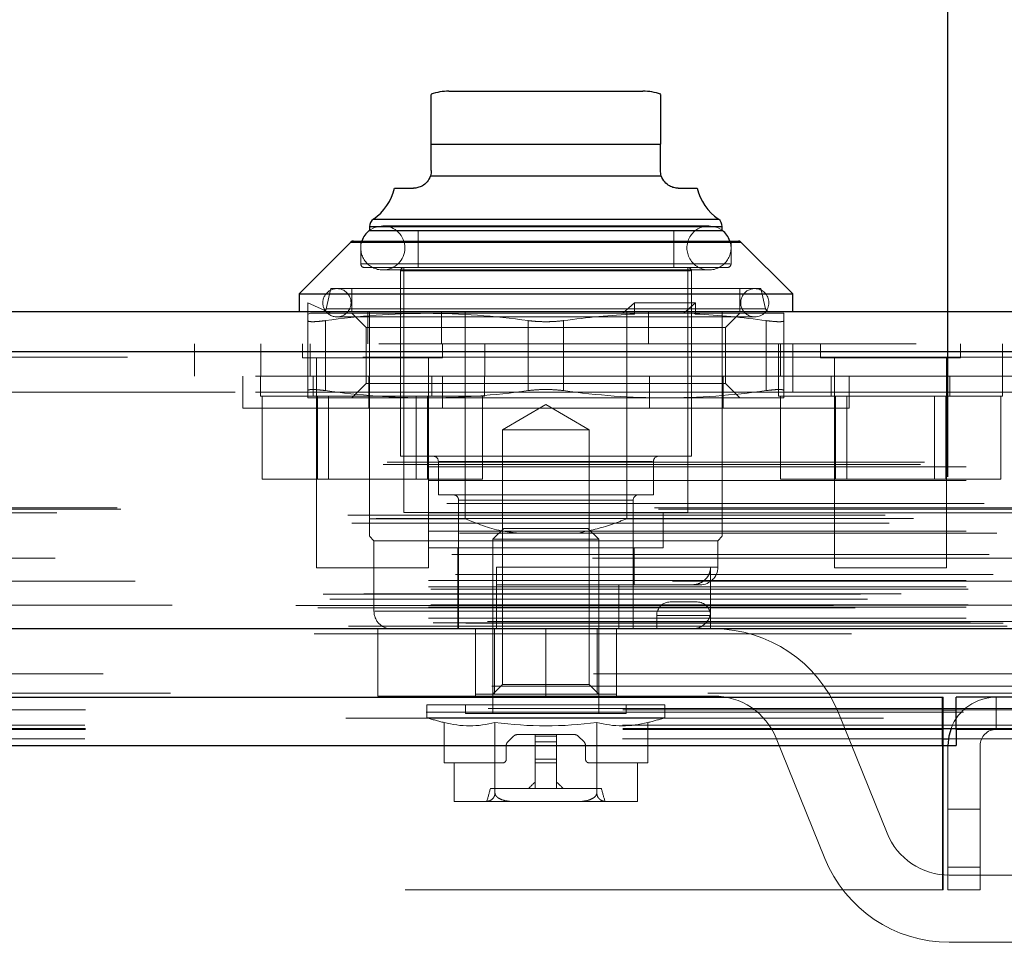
# Model space of a CAD drawing. Header units: inches. Extents: x 0.2 to 10.7, y 0.2 to 7.9.
# Tile 17 of 95: x 4.598 to 4.781, y 2.187 to 2.358. Entities that reach past the tile are written whole.
import ezdxf

# ---------------------------------------------------------------- set-up
doc = ezdxf.new("R2010")
doc.units = ezdxf.units.IN
doc.header["$MEASUREMENT"] = 0
doc.linetypes.add('HIDDEN', pattern=[0.07500000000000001, 0.05, -0.025])
doc.layers.add('DIMENSIONS', color=140, linetype='Continuous')
doc.styles.add('SLDTEXTSTYLE0', font='TXT', dxfattribs={"width": 0.7})
doc.dimstyles.new('SLDDIMSTYLE0', dxfattribs={"dimtxt": 0.0849609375, "dimasz": 0.13, "dimexe": 0, "dimexo": 0.0625, "dimgap": 0.021240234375, "dimtad": 0, "dimtih": 1, "dimtoh": 1, "dimlfac": 12, "dimrnd": 1e-09, "dimzin": 12, "dimdsep": 46, "dimtxsty": 'SLDTEXTSTYLE0', "dimsah": 1, "dimcen": 0.09, "dimadec": 0, "dimazin": 3, "dimtfac": 1, "dimtofl": 0, "dimtmove": 0, "dimatfit": 3, "dimfxl": 0, "dimfrac": 2, "dimtolj": 1, "dimtzin": 12, "dimarcsym": 0})

# ---------------------------------------------------------------- blocks, each defined once
blk = doc.blocks.new('_D_23')
at = {"layer": 'DIMENSIONS'}
for p, q in [((3.30907959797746, 2.273197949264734), (3.30907959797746, 2.694840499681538)), ((4.770579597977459, 2.273197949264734), (4.770579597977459, 2.694840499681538)), ((3.877471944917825, 2.649315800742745), (3.848941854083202, 2.649315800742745)), ((3.848941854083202, 2.649315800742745), (3.848941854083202, 2.514284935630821)), ((4.20062008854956, 2.649315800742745), (4.229150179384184, 2.649315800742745)), ((4.229150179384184, 2.649315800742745), (4.229150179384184, 2.514284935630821)), ((3.30907959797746, 2.569840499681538), (3.534054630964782, 2.569840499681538)), ((4.770579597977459, 2.569840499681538), (4.544037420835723, 2.569840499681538)), ((3.848941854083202, 2.514284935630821), (3.877471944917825, 2.514284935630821)), ((4.229150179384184, 2.514284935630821), (4.20062008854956, 2.514284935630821))]:
    blk.add_line(p, q, dxfattribs=at)
for points in [[(3.30907959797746, 2.569840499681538), (3.43907959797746, 2.549840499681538), (3.43907959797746, 2.589840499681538)], [(4.770579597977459, 2.569840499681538), (4.640579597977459, 2.589840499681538), (4.640579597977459, 2.549840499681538)]]:
    blk.add_solid(points, dxfattribs=at)
at = {"layer": 'DIMENSIONS', "char_height": 0.08333333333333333, "attachment_point": 1, "style": 'SLDTEXTSTYLE0'}
for s, insert in [('17.54', (3.877471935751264, 2.775758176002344)), ('445.5', (3.877471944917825, 2.621707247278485)), ('INSIDE OPENING', (3.553089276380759, 2.467656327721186))]:
    blk.add_mtext(s, dxfattribs=dict(at, insert=insert))

msp = doc.modelspace()

# ---------------------------------------------------------------- linework, layer by layer
at = {"color": 7, "linetype": 'Continuous', "lineweight": 25}
for p, q in [((4.677720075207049, 2.344969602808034), (4.695764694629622, 2.344969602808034)), ((4.695764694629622, 2.344969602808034), (4.713809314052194, 2.344969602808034)), ((4.674439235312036, 2.335127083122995), (4.717090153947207, 2.335127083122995)), ((4.674439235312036, 2.330205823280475), (4.674439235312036, 2.335127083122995)), ((4.717090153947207, 2.330205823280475), (4.717090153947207, 2.335127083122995)), ((4.674286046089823, 2.329215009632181), (4.717243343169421, 2.329215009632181)), ((4.667607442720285, 2.326924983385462), (4.671158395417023, 2.326924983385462)), ((4.720370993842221, 2.326924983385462), (4.723921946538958, 2.326924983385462)), ((4.662956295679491, 2.3197915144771), (4.662956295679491, 2.319080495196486)), ((4.662956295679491, 2.3197915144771), (4.695764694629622, 2.3197915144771)), ((4.66365933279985, 2.321137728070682), (4.695764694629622, 2.321137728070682)), ((4.695764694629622, 2.321137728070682), (4.727870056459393, 2.321137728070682)), ((4.695764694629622, 2.3197915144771), (4.728573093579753, 2.3197915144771)), ((4.728573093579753, 2.319080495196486), (4.728573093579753, 2.3197915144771)), ((4.662956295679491, 2.31905096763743), (4.695764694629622, 2.31905096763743)), ((4.695764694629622, 2.31905096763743), (4.728573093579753, 2.31905096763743)), ((4.659483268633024, 2.316890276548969), (4.649832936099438, 2.307239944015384)), ((4.659483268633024, 2.316890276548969), (4.695764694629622, 2.316890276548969)), ((4.659947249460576, 2.317082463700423), (4.695764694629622, 2.317082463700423)), ((4.695764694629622, 2.317082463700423), (4.731582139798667, 2.317082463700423)), ((4.695764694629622, 2.316890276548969), (4.73204612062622, 2.316890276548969)), ((4.741696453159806, 2.307239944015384), (4.73204612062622, 2.316890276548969)), ((4.649832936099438, 2.307239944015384), (4.649832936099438, 2.30395910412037)), ((4.649832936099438, 2.307239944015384), (4.695764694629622, 2.307239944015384)), ((4.695764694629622, 2.307239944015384), (4.741696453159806, 2.307239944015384)), ((4.741696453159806, 2.30395910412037), (4.741696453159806, 2.307239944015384)), ((3.264659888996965, 2.303959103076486), (4.814958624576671, 2.303959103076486)), ((3.261714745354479, 2.296521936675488), (4.81790376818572, 2.296521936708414)), ((3.252630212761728, 2.245000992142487), (4.826988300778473, 2.245000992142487)), ((3.310072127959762, 2.232197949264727), (4.769587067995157, 2.232197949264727)), ((4.769587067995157, 2.223197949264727), (4.769587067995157, 2.232197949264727)), ((4.772079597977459, 2.226197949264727), (4.772079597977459, 2.232197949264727)), ((4.845086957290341, 2.232197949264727), (4.772079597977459, 2.232197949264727)), ((4.769587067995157, 2.22981613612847), (4.77207959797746, 2.22981613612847)), ((4.769587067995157, 2.226380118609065), (4.772079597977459, 2.226380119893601)), ((4.769662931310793, 2.223197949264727), (4.769662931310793, 2.226395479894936)), ((4.772087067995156, 2.226197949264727), (4.772079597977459, 2.226197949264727)), ((4.772087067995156, 2.226197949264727), (4.772087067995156, 2.223197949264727)), ((4.845090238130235, 2.226197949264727), (4.772087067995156, 2.226197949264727)), ((4.769662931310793, 2.224465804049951), (4.770669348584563, 2.224465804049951)), ((3.310072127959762, 2.223197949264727), (4.769587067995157, 2.223197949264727)), ((4.769587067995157, 2.223197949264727), (4.772087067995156, 2.223197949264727))]:
    msp.add_line(p, q, dxfattribs=at)
at = {"color": 7, "linetype": 'HIDDEN', "lineweight": 18}
for p, q in [((4.717090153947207, 2.335127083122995), (4.674439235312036, 2.335127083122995)), ((4.717090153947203, 2.335127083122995), (4.674439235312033, 2.335127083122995)), ((4.674439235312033, 2.335127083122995), (4.717090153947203, 2.335127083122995)), ((4.717243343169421, 2.329215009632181), (4.674286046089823, 2.329215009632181)), ((4.674286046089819, 2.329215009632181), (4.717243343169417, 2.329215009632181)), ((4.717243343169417, 2.329215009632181), (4.674286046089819, 2.329215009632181)), ((4.728573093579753, 2.3197915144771), (4.662956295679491, 2.3197915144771)), ((4.662993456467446, 2.3197915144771), (4.72853593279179, 2.3197915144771)), ((4.727870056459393, 2.321137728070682), (4.66365933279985, 2.321137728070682)), ((4.663695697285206, 2.321137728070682), (4.72783369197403, 2.321137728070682)), ((4.726112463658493, 2.319900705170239), (4.66541692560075, 2.319900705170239)), ((4.662956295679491, 2.319080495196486), (4.662956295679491, 2.31905096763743)), ((4.671978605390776, 2.31905096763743), (4.671978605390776, 2.312161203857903)), ((4.719550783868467, 2.312161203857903), (4.719550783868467, 2.31905096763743)), ((4.728573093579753, 2.31905096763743), (4.728573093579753, 2.319080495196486)), ((4.73204612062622, 2.316890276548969), (4.659483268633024, 2.316890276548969)), ((4.659519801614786, 2.316890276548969), (4.732009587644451, 2.316890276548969)), ((4.661315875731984, 2.317082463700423), (4.661315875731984, 2.312817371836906)), ((4.73021351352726, 2.312817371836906), (4.73021351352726, 2.317082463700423)), ((4.661462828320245, 2.312817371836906), (4.730066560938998, 2.312817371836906)), ((4.661462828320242, 2.312817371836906), (4.730066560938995, 2.312817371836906)), ((4.661972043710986, 2.312161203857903), (4.695764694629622, 2.312161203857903)), ((4.66541692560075, 2.311698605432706), (4.726112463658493, 2.311698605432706)), ((4.668697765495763, 2.311505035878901), (4.668697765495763, 2.277056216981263)), ((4.668846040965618, 2.311505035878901), (4.722683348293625, 2.311505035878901)), ((4.668846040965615, 2.311505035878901), (4.722683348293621, 2.311505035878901)), ((4.669353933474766, 2.312161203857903), (4.669353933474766, 2.266557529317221)), ((4.695764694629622, 2.312161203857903), (4.729557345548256, 2.312161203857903)), ((4.722175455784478, 2.266557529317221), (4.722175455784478, 2.312161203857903)), ((4.72283162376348, 2.277056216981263), (4.72283162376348, 2.311505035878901)), ((4.655738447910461, 2.308224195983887), (4.654871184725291, 2.304467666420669)), ((4.655738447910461, 2.308224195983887), (4.695764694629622, 2.308224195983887)), ((4.659675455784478, 2.308224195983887), (4.659675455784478, 2.30395910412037)), ((4.695764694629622, 2.308224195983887), (4.735790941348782, 2.308224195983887)), ((4.731853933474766, 2.30395910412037), (4.731853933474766, 2.308224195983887)), ((4.736658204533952, 2.304467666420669), (4.735790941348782, 2.308224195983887)), ((4.651473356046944, 2.305599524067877), (4.655737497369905, 2.303631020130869)), ((4.651473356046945, 2.303501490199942), (4.651473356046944, 2.305599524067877)), ((4.712227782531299, 2.305599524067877), (4.710095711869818, 2.303631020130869)), ((4.712227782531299, 2.303501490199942), (4.712227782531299, 2.305599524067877)), ((4.723592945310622, 2.305599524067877), (4.712227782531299, 2.305599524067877)), ((4.723592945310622, 2.305599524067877), (4.721460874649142, 2.303631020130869)), ((4.723592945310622, 2.303501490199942), (4.723592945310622, 2.305599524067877)), ((4.651473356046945, 2.303501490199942), (4.651962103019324, 2.303631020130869)), ((4.651962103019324, 2.303631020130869), (4.673619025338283, 2.303631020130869)), ((4.654908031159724, 2.304467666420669), (4.736621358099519, 2.304467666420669)), ((4.654908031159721, 2.304467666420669), (4.736621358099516, 2.304467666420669)), ((4.659675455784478, 2.303631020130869), (4.662339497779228, 2.300966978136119)), ((4.662656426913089, 2.297959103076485), (4.662656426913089, 2.303959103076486)), ((4.662956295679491, 2.265409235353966), (4.662956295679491, 2.30395910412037)), ((4.673619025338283, 2.303631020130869), (4.711983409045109, 2.303631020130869)), ((4.676365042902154, 2.297959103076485), (4.676365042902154, 2.303959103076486)), ((4.680729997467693, 2.265409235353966), (4.680729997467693, 2.30395910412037)), ((4.71079939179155, 2.265409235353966), (4.71079939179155, 2.30395910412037)), ((4.712227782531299, 2.303501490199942), (4.711983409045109, 2.303631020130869)), ((4.721460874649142, 2.303631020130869), (4.711983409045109, 2.303631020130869)), ((4.714864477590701, 2.297959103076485), (4.714864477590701, 2.303959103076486)), ((4.723348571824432, 2.303631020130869), (4.721460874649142, 2.303631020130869)), ((4.723592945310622, 2.303501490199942), (4.723348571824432, 2.303631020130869)), ((4.723348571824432, 2.303631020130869), (4.740056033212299, 2.303631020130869)), ((4.728573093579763, 2.297959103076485), (4.728573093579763, 2.303959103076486)), ((4.729189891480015, 2.300966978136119), (4.731853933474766, 2.303631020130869)), ((4.651473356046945, 2.302273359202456), (4.651473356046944, 2.28924064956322)), ((4.654754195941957, 2.302273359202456), (4.654754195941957, 2.28924064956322)), ((4.654754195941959, 2.302273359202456), (4.654754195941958, 2.289240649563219)), ((4.654754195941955, 2.302273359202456), (4.654754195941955, 2.28924064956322)), ((4.654754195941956, 2.302273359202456), (4.654754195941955, 2.289240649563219)), ((4.656886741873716, 2.302974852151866), (4.734642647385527, 2.302974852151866)), ((4.692483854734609, 2.302273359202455), (4.692483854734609, 2.28924064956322)), ((4.692483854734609, 2.302273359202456), (4.692483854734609, 2.28924064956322)), ((4.692483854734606, 2.302273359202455), (4.692483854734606, 2.28924064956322)), ((4.692483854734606, 2.302273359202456), (4.692483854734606, 2.28924064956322)), ((4.699045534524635, 2.302273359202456), (4.699045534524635, 2.28924064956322)), ((4.699045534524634, 2.302273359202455), (4.699045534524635, 2.28924064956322)), ((4.699045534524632, 2.302273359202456), (4.699045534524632, 2.28924064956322)), ((4.699045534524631, 2.302273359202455), (4.699045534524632, 2.28924064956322)), ((4.736775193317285, 2.302273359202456), (4.736775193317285, 2.289240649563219)), ((4.736775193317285, 2.302273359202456), (4.736775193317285, 2.28924064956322)), ((4.736775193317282, 2.302273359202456), (4.736775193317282, 2.289240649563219)), ((4.736775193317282, 2.302273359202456), (4.736775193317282, 2.28924064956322)), ((4.740056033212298, 2.302273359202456), (4.740056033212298, 2.289240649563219)), ((4.662339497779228, 2.300966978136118), (4.729189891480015, 2.300966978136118)), ((4.662339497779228, 2.300966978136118), (4.662339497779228, 2.290547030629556)), ((4.729189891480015, 2.290547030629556), (4.729189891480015, 2.300966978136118)), ((3.264659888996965, 2.297959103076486), (4.814958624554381, 2.297959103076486)), ((4.630406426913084, 2.291959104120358), (4.630406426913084, 2.297959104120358)), ((4.642712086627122, 2.297959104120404), (4.642712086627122, 2.291959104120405)), ((4.650468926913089, 2.297959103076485), (4.650468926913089, 2.295354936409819)), ((4.651906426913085, 2.297959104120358), (4.651906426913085, 2.291959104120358)), ((4.676510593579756, 2.295354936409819), (4.676510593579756, 2.297959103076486)), ((4.684378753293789, 2.291959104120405), (4.684378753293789, 2.297959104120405)), ((4.728573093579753, 2.265409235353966), (4.728573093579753, 2.297959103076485)), ((4.739073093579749, 2.29795910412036), (4.739073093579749, 2.29195910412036)), ((4.739406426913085, 2.29195910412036), (4.739406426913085, 2.29795910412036)), ((4.741712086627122, 2.288959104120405), (4.741712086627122, 2.297959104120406)), ((4.746885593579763, 2.297959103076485), (4.746885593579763, 2.295354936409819)), ((4.772927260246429, 2.295354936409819), (4.772927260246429, 2.297959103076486)), ((4.780739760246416, 2.291959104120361), (4.780739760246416, 2.29795910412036)), ((4.817903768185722, 2.296521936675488), (3.261714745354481, 2.296521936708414)), ((3.261714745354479, 2.295480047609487), (4.817903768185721, 2.295480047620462)), ((4.817903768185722, 2.295480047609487), (3.261714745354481, 2.295480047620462)), ((4.650468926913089, 2.295354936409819), (4.676510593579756, 2.295354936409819)), ((4.653073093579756, 2.295354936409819), (4.653073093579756, 2.256292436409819)), ((4.67390642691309, 2.256292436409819), (4.673906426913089, 2.295354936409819)), ((4.746885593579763, 2.295354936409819), (4.772927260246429, 2.295354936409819)), ((4.749489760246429, 2.295354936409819), (4.74948976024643, 2.256292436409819)), ((4.770323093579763, 2.256292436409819), (4.770323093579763, 2.295354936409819)), ((4.741712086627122, 2.291959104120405), (3.337962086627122, 2.291959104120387)), ((4.639348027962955, 2.29195910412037), (4.639348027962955, 2.28595910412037)), ((4.64265642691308, 2.291959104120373), (4.64265642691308, 2.288209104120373)), ((4.652448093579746, 2.291959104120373), (4.652448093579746, 2.288209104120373)), ((4.662339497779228, 2.290547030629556), (4.659675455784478, 2.287882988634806)), ((4.662339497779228, 2.290547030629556), (4.729189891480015, 2.290547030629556)), ((4.662806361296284, 2.28595910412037), (4.662806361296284, 2.29195910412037)), ((4.674531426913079, 2.288209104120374), (4.674531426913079, 2.291959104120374)), ((4.676514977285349, 2.28595910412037), (4.676514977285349, 2.29195910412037)), ((4.684323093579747, 2.288209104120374), (4.684323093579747, 2.291959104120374)), ((4.715014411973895, 2.28595910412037), (4.715014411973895, 2.29195910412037)), ((4.72872302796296, 2.28595910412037), (4.72872302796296, 2.29195910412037)), ((4.731853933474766, 2.287882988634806), (4.729189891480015, 2.290547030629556)), ((4.739073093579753, 2.291959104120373), (4.739073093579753, 2.288209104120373)), ((4.786656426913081, 2.29195910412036), (4.741712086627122, 2.29195910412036)), ((4.74886476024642, 2.291959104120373), (4.74886476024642, 2.288209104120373)), ((4.752181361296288, 2.28595910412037), (4.752181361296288, 2.29195910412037)), ((4.770948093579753, 2.288209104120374), (4.770948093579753, 2.291959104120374)), ((4.780739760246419, 2.288209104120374), (4.780739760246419, 2.291959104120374)), ((3.337962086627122, 2.288959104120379), (4.741712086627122, 2.288959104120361)), ((3.337962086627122, 2.288959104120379), (4.741712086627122, 2.288959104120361)), ((4.741712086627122, 2.288959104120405), (3.337962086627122, 2.288959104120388)), ((4.741712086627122, 2.288959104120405), (3.337962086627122, 2.288959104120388)), ((4.784878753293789, 2.288959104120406), (4.741712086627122, 2.288959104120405)), ((4.64265642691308, 2.288209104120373), (4.684323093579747, 2.288209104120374)), ((4.642993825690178, 2.288209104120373), (4.642993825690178, 2.272792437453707)), ((4.651473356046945, 2.287882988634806), (4.673619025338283, 2.287882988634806)), ((4.653241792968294, 2.288209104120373), (4.653241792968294, 2.272792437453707)), ((4.655327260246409, 2.288209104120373), (4.65532726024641, 2.272792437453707)), ((4.67165226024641, 2.272792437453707), (4.67165226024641, 2.288209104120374)), ((4.673619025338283, 2.287882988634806), (4.71791036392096, 2.287882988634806)), ((4.673737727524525, 2.288209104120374), (4.673737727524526, 2.272792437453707)), ((4.683985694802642, 2.288209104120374), (4.683985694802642, 2.272792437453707)), ((4.695764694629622, 2.286631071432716), (4.687698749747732, 2.281974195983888)), ((4.703830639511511, 2.281974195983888), (4.695764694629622, 2.286631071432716)), ((4.71791036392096, 2.287882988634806), (4.740056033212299, 2.287882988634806)), ((4.739073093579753, 2.288209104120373), (4.780739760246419, 2.288209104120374)), ((4.739410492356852, 2.288209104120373), (4.739410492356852, 2.272792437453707)), ((4.749658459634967, 2.288209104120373), (4.749658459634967, 2.272792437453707)), ((4.751743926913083, 2.288209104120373), (4.751743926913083, 2.272792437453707)), ((4.768068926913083, 2.272792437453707), (4.768068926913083, 2.288209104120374)), ((4.770154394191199, 2.288209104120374), (4.770154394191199, 2.272792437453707)), ((4.780402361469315, 2.288209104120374), (4.780402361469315, 2.272792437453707)), ((4.695764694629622, 2.28595910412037), (4.639348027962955, 2.28595910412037)), ((4.752181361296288, 2.28595910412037), (4.695764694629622, 2.28595910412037)), ((4.687698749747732, 2.281974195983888), (4.695764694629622, 2.281974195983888)), ((4.687698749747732, 2.281974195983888), (4.687698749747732, 2.234541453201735)), ((4.695764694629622, 2.281974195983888), (4.703830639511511, 2.281974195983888)), ((4.703830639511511, 2.234541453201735), (4.703830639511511, 2.281974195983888)), ((3.266222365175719, 2.275904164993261), (4.813396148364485, 2.275904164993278)), ((4.668697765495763, 2.277056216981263), (4.695764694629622, 2.277056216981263)), ((4.675751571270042, 2.276071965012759), (4.675751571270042, 2.269838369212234)), ((4.675897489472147, 2.276071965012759), (4.715631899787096, 2.276071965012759)), ((4.675897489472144, 2.276071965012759), (4.715631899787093, 2.276071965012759)), ((4.695764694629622, 2.277056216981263), (4.72283162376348, 2.277056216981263)), ((4.715777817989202, 2.269838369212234), (4.715777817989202, 2.276071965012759)), ((3.265491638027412, 2.275471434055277), (4.814126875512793, 2.275471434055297)), ((3.273939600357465, 2.275070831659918), (4.80567891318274, 2.275070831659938)), ((3.273939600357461, 2.275070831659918), (4.805678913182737, 2.275070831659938)), ((3.273939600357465, 2.272538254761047), (4.80567891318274, 2.272538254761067)), ((4.642993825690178, 2.272792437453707), (4.653241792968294, 2.272792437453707)), ((4.653241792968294, 2.272792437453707), (4.673737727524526, 2.272792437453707)), ((4.673737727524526, 2.272792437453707), (4.683985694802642, 2.272792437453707)), ((4.739410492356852, 2.272792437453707), (4.749658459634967, 2.272792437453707)), ((4.749658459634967, 2.272792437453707), (4.770154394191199, 2.272792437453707)), ((4.770154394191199, 2.272792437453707), (4.780402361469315, 2.272792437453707)), ((3.277305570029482, 2.268230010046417), (4.802312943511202, 2.268230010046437)), ((4.675751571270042, 2.269838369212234), (4.695764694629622, 2.269838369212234)), ((4.679524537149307, 2.26885411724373), (4.679524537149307, 2.244903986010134)), ((4.679562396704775, 2.26885411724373), (4.711966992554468, 2.26885411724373)), ((4.679562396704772, 2.26885411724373), (4.711966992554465, 2.26885411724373)), ((4.695764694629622, 2.269838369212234), (4.715777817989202, 2.269838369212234)), ((4.712004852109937, 2.244903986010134), (4.712004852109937, 2.26885411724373)), ((4.816696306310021, 2.267207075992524), (3.262934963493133, 2.267207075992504)), ((4.816003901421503, 2.267450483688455), (3.263619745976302, 2.267450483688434)), ((3.273939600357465, 2.26650341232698), (4.805678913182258, 2.266503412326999)), ((4.804746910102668, 2.266510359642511), (3.274869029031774, 2.26651035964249)), ((4.669353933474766, 2.266557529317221), (4.695764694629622, 2.266557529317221)), ((4.673947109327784, 2.266557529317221), (4.673947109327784, 2.259995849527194)), ((4.695764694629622, 2.266557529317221), (4.722175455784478, 2.266557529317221)), ((4.717582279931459, 2.259995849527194), (4.717582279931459, 2.266557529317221)), ((3.258886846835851, 2.266038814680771), (4.820731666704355, 2.266038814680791)), ((3.259668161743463, 2.264580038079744), (4.81994308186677, 2.264580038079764)), ((3.264189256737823, 2.265454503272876), (4.815429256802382, 2.265454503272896)), ((4.662956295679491, 2.265409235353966), (4.680729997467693, 2.265409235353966)), ((4.71079939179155, 2.265409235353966), (4.728573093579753, 2.265409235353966)), ((3.273939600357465, 2.263058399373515), (4.80567891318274, 2.263058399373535)), ((3.279704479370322, 2.262740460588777), (4.799905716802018, 2.262740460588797)), ((4.687934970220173, 2.263604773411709), (4.685922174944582, 2.261591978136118)), ((4.687934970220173, 2.263604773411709), (4.695764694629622, 2.263604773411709)), ((4.695764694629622, 2.263604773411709), (4.703594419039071, 2.263604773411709)), ((4.705607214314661, 2.261591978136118), (4.703594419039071, 2.263604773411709)), ((4.662956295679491, 2.262128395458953), (4.663776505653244, 2.2613081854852)), ((4.663776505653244, 2.2613081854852), (4.695764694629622, 2.2613081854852)), ((4.663776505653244, 2.2613081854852), (4.663776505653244, 2.248184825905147)), ((4.685922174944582, 2.261591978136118), (4.695764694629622, 2.261591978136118)), ((4.685922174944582, 2.261591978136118), (4.685922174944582, 2.229155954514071)), ((4.695764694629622, 2.261591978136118), (4.705607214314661, 2.261591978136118)), ((4.695764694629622, 2.2613081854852), (4.727752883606, 2.2613081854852)), ((4.705607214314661, 2.229155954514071), (4.705607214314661, 2.261591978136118)), ((4.727752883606, 2.2613081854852), (4.728573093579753, 2.262128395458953)), ((4.727752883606, 2.256386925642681), (4.727752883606, 2.2613081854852)), ((4.673947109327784, 2.259995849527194), (4.695764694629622, 2.259995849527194)), ((4.679360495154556, 2.259995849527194), (4.679360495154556, 2.244903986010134)), ((4.695764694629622, 2.259995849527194), (4.717582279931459, 2.259995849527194)), ((4.712168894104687, 2.253106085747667), (4.712168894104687, 2.259995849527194)), ((4.804439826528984, 2.25805873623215), (3.275178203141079, 2.25805873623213)), ((3.278234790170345, 2.258733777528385), (4.80138372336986, 2.258733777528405)), ((3.278234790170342, 2.258733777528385), (4.801383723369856, 2.258733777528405)), ((4.653073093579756, 2.256292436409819), (4.67390642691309, 2.256292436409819)), ((4.686578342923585, 2.256386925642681), (4.727607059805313, 2.256386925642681)), ((4.686578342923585, 2.248184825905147), (4.686578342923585, 2.256386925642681)), ((4.686578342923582, 2.256386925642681), (4.727607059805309, 2.256386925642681)), ((4.726405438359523, 2.248184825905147), (4.726405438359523, 2.256386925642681)), ((4.74948976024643, 2.256292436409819), (4.770323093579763, 2.256292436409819)), ((4.819308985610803, 2.253764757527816), (3.26030015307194, 2.253764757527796)), ((3.273939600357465, 2.253887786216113), (4.80567891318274, 2.253887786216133)), ((3.278966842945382, 2.2549982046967), (4.800648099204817, 2.25499820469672)), ((3.273939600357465, 2.252714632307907), (4.80567891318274, 2.252714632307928)), ((3.273939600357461, 2.252714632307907), (4.805678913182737, 2.252714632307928)), ((3.274356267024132, 2.252297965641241), (4.805262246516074, 2.252297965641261)), ((4.686578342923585, 2.253106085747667), (4.724472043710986, 2.253106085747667)), ((4.709355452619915, 2.244903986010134), (4.709355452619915, 2.253106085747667)), ((3.254323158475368, 2.251364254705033), (4.825295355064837, 2.251364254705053)), ((3.255590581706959, 2.250415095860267), (4.823974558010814, 2.250415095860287)), ((3.261870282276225, 2.251395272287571), (4.817748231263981, 2.251395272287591)), ((4.723888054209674, 2.249903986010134), (4.718888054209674, 2.249903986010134)), ((3.249254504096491, 2.249226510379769), (4.830364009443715, 2.249226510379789)), ((3.249254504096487, 2.249226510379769), (4.830364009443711, 2.249226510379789)), ((3.253300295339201, 2.248801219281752), (4.826318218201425, 2.248801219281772)), ((4.826228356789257, 2.24931084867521), (3.253390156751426, 2.249310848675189)), ((3.273939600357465, 2.248964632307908), (4.80567891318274, 2.248964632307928)), ((3.273939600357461, 2.248964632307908), (4.805678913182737, 2.248964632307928)), ((3.274356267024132, 2.249381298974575), (4.805262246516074, 2.249381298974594)), ((4.726405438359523, 2.248184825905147), (4.663927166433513, 2.248184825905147)), ((4.72640543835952, 2.248184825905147), (4.66392716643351, 2.248184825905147)), ((3.273939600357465, 2.246891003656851), (4.80567891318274, 2.246891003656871)), ((3.273939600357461, 2.246891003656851), (4.805678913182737, 2.246891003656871)), ((4.784878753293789, 2.246292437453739), (3.294795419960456, 2.24629243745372)), ((4.726388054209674, 2.247403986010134), (4.716388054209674, 2.247403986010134)), ((4.716388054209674, 2.247403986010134), (4.716388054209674, 2.244903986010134)), ((4.716388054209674, 2.247403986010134), (4.726388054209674, 2.247403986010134)), ((4.726388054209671, 2.247403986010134), (4.716388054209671, 2.247403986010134)), ((4.716388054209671, 2.247403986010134), (4.726388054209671, 2.247403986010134)), ((4.726388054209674, 2.247403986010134), (4.726388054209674, 2.244903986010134)), ((3.258072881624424, 2.24492550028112), (4.821545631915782, 2.244925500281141)), ((3.258282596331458, 2.244898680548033), (4.821335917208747, 2.244898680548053)), ((3.259036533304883, 2.245377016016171), (4.820581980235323, 2.245377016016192)), ((3.259036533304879, 2.245377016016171), (4.820581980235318, 2.245377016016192)), ((3.274772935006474, 2.246047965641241), (4.804845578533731, 2.246047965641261)), ((3.27477293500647, 2.246047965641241), (4.804845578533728, 2.246047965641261)), ((3.280852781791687, 2.245977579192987), (4.798765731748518, 2.245977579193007)), ((3.280852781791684, 2.245977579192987), (4.798765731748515, 2.245977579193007)), ((3.281625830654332, 2.245430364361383), (4.797992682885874, 2.245430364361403)), ((3.281625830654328, 2.245430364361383), (4.79799268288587, 2.245430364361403)), ((4.664513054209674, 2.244903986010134), (4.695763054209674, 2.244903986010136)), ((4.664513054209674, 2.244903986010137), (4.664513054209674, 2.232403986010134)), ((4.682638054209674, 2.244903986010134), (4.682638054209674, 2.232403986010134)), ((4.68264133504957, 2.232764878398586), (4.68264133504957, 2.244903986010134)), ((4.686198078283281, 2.232764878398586), (4.686198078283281, 2.244903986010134)), ((4.695763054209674, 2.244903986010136), (4.695763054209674, 2.232403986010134)), ((4.695763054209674, 2.244903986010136), (4.727013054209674, 2.244903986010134)), ((4.695763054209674, 2.244903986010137), (4.695763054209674, 2.232403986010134)), ((4.695763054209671, 2.244903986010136), (4.695763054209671, 2.232403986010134)), ((4.695763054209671, 2.244903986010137), (4.695763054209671, 2.232403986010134)), ((4.705331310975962, 2.232764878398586), (4.705331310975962, 2.244903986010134)), ((4.708888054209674, 2.244903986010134), (4.708888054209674, 2.232403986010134)), ((3.252630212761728, 2.243959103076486), (4.826988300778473, 2.243959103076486)), ((3.285716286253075, 2.234238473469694), (4.793902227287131, 2.234238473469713)), ((4.687698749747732, 2.234541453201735), (4.685922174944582, 2.232764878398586)), ((4.687698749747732, 2.234541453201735), (4.703830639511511, 2.234541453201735)), ((4.705607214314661, 2.232764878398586), (4.703830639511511, 2.234541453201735)), ((4.664513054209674, 2.232403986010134), (4.695763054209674, 2.232403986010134)), ((4.68264133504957, 2.232764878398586), (4.686198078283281, 2.232764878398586)), ((4.686198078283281, 2.232764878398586), (4.705331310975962, 2.232764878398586)), ((4.727013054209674, 2.232403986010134), (4.695763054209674, 2.232403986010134)), ((4.705331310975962, 2.232764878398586), (4.708888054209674, 2.232764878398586)), ((4.769587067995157, 2.232197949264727), (4.769662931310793, 2.232197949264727)), ((4.769662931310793, 2.226395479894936), (4.769662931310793, 2.232197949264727)), ((4.77957959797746, 2.226197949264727), (4.77957959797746, 2.232197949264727)), ((3.285006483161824, 2.23011158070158), (4.79460851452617, 2.2301115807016)), ((3.310072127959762, 2.229816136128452), (4.769587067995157, 2.22981613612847)), ((4.673619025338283, 2.230796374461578), (4.695764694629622, 2.230796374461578)), ((4.673619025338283, 2.230796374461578), (4.673619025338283, 2.228354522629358)), ((4.680836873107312, 2.230796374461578), (4.680836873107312, 2.229155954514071)), ((4.695764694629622, 2.230796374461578), (4.71791036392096, 2.230796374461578)), ((4.710692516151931, 2.229155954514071), (4.710692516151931, 2.230796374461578)), ((4.71791036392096, 2.228354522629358), (4.71791036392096, 2.230796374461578)), ((4.77207959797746, 2.22981613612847), (4.839500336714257, 2.229816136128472)), ((3.273470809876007, 2.229387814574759), (4.806133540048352, 2.229387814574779)), ((4.673619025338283, 2.228354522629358), (4.695764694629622, 2.228354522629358)), ((4.680836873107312, 2.229155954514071), (4.695764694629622, 2.229155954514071)), ((4.695764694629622, 2.229155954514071), (4.710692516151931, 2.229155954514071)), ((4.695764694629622, 2.228354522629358), (4.71791036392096, 2.228354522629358)), ((4.750189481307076, 2.229276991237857), (4.759245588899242, 2.20688415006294)), ((3.309996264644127, 2.227001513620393), (4.769662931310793, 2.227001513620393)), ((3.310072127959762, 2.226197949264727), (4.769587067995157, 2.226197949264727)), ((4.676822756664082, 2.227465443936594), (4.676822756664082, 2.219969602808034)), ((4.686293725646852, 2.227465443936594), (4.686293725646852, 2.214328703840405)), ((4.705235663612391, 2.227465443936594), (4.705235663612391, 2.214328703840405)), ((4.714706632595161, 2.227465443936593), (4.714706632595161, 2.219969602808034)), ((4.769587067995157, 2.226197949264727), (4.769662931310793, 2.226197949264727)), ((4.769662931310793, 2.227001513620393), (4.842014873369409, 2.227001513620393)), ((4.772079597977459, 2.226380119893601), (4.8393259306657, 2.226380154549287)), ((3.309996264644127, 2.224465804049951), (4.769662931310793, 2.224465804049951)), ((4.68973494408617, 2.224930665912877), (4.688671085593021, 2.223866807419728)), ((4.693796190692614, 2.225218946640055), (4.690430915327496, 2.225218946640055)), ((4.693796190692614, 2.225218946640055), (4.697733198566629, 2.225218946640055)), ((4.693796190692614, 2.225218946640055), (4.693796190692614, 2.224930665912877)), ((4.693796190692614, 2.224930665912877), (4.693796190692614, 2.223866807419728)), ((4.693796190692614, 2.224930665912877), (4.697733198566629, 2.224930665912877)), ((4.693796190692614, 2.224930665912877), (4.697733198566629, 2.224930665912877)), ((4.693796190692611, 2.224930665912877), (4.697733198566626, 2.224930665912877)), ((4.693796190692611, 2.224930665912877), (4.697733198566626, 2.224930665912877)), ((4.697733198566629, 2.225218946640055), (4.697733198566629, 2.224930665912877)), ((4.701098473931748, 2.225218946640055), (4.697733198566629, 2.225218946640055)), ((4.697733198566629, 2.224930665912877), (4.697733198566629, 2.223866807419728)), ((4.702858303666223, 2.223866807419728), (4.701794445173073, 2.224930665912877)), ((4.747657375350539, 2.202197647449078), (4.738601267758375, 2.224590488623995)), ((4.770669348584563, 2.224465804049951), (4.842014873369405, 2.224465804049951)), ((3.310072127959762, 2.223197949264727), (4.769587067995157, 2.223197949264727)), ((3.310072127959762, 2.223197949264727), (4.769587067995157, 2.223197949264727)), ((3.310072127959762, 2.223197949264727), (4.769587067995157, 2.223197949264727)), ((3.310072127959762, 2.223197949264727), (4.769587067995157, 2.223197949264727)), ((3.310072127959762, 2.223197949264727), (4.769587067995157, 2.223197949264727)), ((4.688382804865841, 2.223170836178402), (4.688382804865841, 2.220625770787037)), ((4.693796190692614, 2.223866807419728), (4.693796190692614, 2.223170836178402)), ((4.693796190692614, 2.223866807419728), (4.697733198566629, 2.223866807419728)), ((4.693796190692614, 2.223866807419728), (4.697733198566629, 2.223866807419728)), ((4.693796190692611, 2.223866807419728), (4.697733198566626, 2.223866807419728)), ((4.693796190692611, 2.223866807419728), (4.697733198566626, 2.223866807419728)), ((4.693796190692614, 2.223170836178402), (4.697733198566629, 2.223170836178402)), ((4.693796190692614, 2.223170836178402), (4.693796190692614, 2.220625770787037)), ((4.693796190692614, 2.223170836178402), (4.697733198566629, 2.223170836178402)), ((4.693796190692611, 2.223170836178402), (4.697733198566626, 2.223170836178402)), ((4.693796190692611, 2.223170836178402), (4.697733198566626, 2.223170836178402)), ((4.697733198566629, 2.223866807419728), (4.697733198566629, 2.223170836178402)), ((4.697733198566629, 2.223170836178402), (4.697733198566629, 2.220625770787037)), ((4.703146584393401, 2.220625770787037), (4.703146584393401, 2.223170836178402)), ((4.769587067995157, 2.196364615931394), (4.769587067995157, 2.223197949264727)), ((4.769662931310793, 2.196364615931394), (4.769662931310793, 2.223197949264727)), ((4.770579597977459, 2.223197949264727), (4.770579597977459, 2.196364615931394)), ((4.776579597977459, 2.196364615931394), (4.776579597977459, 2.223197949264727)), ((4.693796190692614, 2.220625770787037), (4.697733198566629, 2.220625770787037)), ((4.693796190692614, 2.220625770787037), (4.693796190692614, 2.219969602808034)), ((4.693796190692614, 2.220625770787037), (4.697733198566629, 2.220625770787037)), ((4.693796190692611, 2.220625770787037), (4.697733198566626, 2.220625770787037)), ((4.693796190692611, 2.220625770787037), (4.697733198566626, 2.220625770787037)), ((4.697733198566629, 2.220625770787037), (4.697733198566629, 2.219969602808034)), ((4.678716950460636, 2.219969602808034), (4.676822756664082, 2.219969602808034)), ((4.678716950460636, 2.212752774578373), (4.678716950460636, 2.219969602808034)), ((4.687726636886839, 2.219969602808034), (4.678716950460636, 2.219969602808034)), ((4.693796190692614, 2.219969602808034), (4.693796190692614, 2.215212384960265)), ((4.693796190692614, 2.219969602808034), (4.697733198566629, 2.219969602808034)), ((4.697733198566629, 2.219969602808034), (4.697733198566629, 2.215212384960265)), ((4.712812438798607, 2.219969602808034), (4.703802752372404, 2.219969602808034)), ((4.712812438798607, 2.219969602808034), (4.712812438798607, 2.212752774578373)), ((4.714706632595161, 2.219969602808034), (4.712812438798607, 2.219969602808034)), ((4.685446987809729, 2.215212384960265), (4.706082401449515, 2.215212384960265)), ((4.678775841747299, 2.212751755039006), (4.678806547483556, 2.212751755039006)), ((4.678775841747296, 2.212751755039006), (4.678806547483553, 2.212751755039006)), ((4.678806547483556, 2.212751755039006), (4.68430993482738, 2.212751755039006)), ((4.68430993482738, 2.212751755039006), (4.690261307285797, 2.212751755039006)), ((4.690261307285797, 2.212751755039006), (4.701268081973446, 2.212751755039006)), ((4.701268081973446, 2.212751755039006), (4.707219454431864, 2.212751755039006)), ((4.707219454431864, 2.212751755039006), (4.712722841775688, 2.212751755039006)), ((4.712722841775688, 2.212751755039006), (4.712753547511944, 2.212751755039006)), ((4.712722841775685, 2.212751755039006), (4.712753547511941, 2.212751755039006)), ((4.770579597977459, 2.211364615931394), (4.776579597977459, 2.211364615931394)), ((4.776579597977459, 2.200531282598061), (4.770579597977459, 2.200531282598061)), ((4.770579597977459, 2.200531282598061), (4.776579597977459, 2.200531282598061)), ((4.776579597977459, 2.200531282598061), (4.770579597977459, 2.200531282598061)), ((4.770579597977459, 2.200531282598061), (4.776579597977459, 2.200531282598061)), ((4.770833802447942, 2.199070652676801), (4.819096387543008, 2.199070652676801)), ((4.769587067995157, 2.196364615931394), (3.310072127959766, 2.196364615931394)), ((4.769662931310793, 2.196364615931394), (4.769587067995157, 2.196364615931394)), ((4.770579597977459, 2.196364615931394), (4.776579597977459, 2.196364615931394)), ((4.819096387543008, 2.186570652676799), (4.770833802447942, 2.186570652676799))]:
    msp.add_line(p, q, dxfattribs=at)
at = {"color": 7, "linetype": 'HIDDEN', "lineweight": 18, "flags": 128}
for points in [[(4.66541692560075, 2.319900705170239), (4.663847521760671, 2.319588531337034), (4.662956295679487, 2.319080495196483)], [(4.72857309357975, 2.319080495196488), (4.727681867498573, 2.319588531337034), (4.726112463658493, 2.319900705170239)], [(4.813394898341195, 2.236507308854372), (4.052466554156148, 2.23650765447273), (3.26622687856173, 2.23650730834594)], [(4.804625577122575, 2.236525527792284), (4.052466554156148, 2.236525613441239), (3.274989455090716, 2.236525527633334)], [(4.825928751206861, 2.232967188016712), (4.006562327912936, 2.2329669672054), (3.253683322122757, 2.232967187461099)], [(4.825936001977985, 2.232967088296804), (4.104539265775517, 2.232963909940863), (3.253684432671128, 2.232967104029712)], [(3.285011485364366, 2.230111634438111), (4.027152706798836, 2.23011235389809), (4.794633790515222, 2.230111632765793)], [(3.258566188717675, 2.228270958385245), (4.027146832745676, 2.228270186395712), (4.821067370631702, 2.228270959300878)], [(3.310072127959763, 2.226380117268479), (4.027146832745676, 2.226379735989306), (4.769587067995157, 2.226380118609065)]]:
    msp.add_lwpolyline(points, dxfattribs=at)
at = {"color": 7, "linetype": 'Continuous', "lineweight": 25, "flags": 128}
msp.add_lwpolyline([(4.771161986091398, 2.226382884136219), (4.77075253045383, 2.224953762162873), (4.770579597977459, 2.223197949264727)], dxfattribs=at)
at = {"color": 7, "linetype": 'Continuous', "lineweight": 25}
for centre, radius, start, end in [((4.67772007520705, 2.335127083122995), 0.009842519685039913, 90.00000000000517, 109.6081191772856), ((4.713809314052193, 2.335127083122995), 0.009842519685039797, 70.25001124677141, 89.99999999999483), ((4.658035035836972, 2.329215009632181), 0.00984251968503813, 304.8499045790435, 346.5458794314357), ((4.733494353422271, 2.329215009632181), 0.00984251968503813, 193.4541205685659, 235.1500954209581), ((4.664596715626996, 2.3197915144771), 0.001640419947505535, 124.8499045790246, 180), ((4.726932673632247, 2.3197915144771), 0.001640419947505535, 0, 55.15009542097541), ((4.66541692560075, 2.315799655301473), 0.004101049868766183, 126.8698976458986, 161.7719472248), ((4.726112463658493, 2.315799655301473), 0.004101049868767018, 18.2280527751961, 53.1301023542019), ((4.659947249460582, 2.316426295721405), 0.0006561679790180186, 90.00000000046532, 134.9999999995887), ((4.731582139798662, 2.316426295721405), 0.0006561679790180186, 45.0000000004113, 89.99999999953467)]:
    msp.add_arc(centre, radius, start, end, dxfattribs=at)
at = {"color": 7, "linetype": 'HIDDEN', "lineweight": 18}
for centre, radius, start, end in [((4.66541692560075, 2.315799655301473), 0.00410104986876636, 270.0000000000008, 90), ((4.726112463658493, 2.315799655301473), 0.00410104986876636, 90, 270.0000000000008), ((4.66541692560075, 2.315799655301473), 0.00410104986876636, 161.7719472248, 270.0000000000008), ((4.726112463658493, 2.315799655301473), 0.004101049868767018, 270.0000000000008, 18.2280527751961), ((4.66197204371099, 2.31281737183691), 0.0006561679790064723, 180.000000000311, 269.9999999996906), ((4.729557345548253, 2.31281737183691), 0.0006561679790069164, 270.000000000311, 359.9999999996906), ((4.669353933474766, 2.311505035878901), 0.0006561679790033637, 90, 180), ((4.722175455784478, 2.311505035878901), 0.0006561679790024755, 0, 90), ((4.656886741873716, 2.305599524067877), 0.00262467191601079, 90, 270.0000000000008), ((4.656886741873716, 2.305599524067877), 0.00262467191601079, 270.0000000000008, 90), ((4.734642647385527, 2.305599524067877), 0.00262467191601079, 90, 270.0000000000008), ((4.734642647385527, 2.305599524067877), 0.00262467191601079, 270.0000000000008, 90), ((4.65423183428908, 2.304615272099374), 0.0006561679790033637, 270.0000000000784, 346.999999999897), ((4.737297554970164, 2.304615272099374), 0.0006561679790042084, 193.0000000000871, 269.9999999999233), ((4.674767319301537, 2.276071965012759), 0.0009842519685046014, 0, 90), ((4.716762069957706, 2.276071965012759), 0.0009842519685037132, 90, 180), ((4.678540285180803, 2.26885411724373), 0.0009842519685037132, 0, 90.0000000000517), ((4.71298910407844, 2.26885411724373), 0.0009842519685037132, 90, 180), ((4.724472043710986, 2.256386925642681), 0.00328083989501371, 270.0000000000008, 0), ((4.718888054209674, 2.247403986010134), 0.002499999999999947, 90, 180), ((4.723888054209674, 2.247403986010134), 0.002500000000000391, 0, 90), ((4.667057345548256, 2.248184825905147), 0.003280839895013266, 180, 270.0000000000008), ((4.727013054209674, 2.219903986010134), 0.02500000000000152, 22.01938135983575, 90), ((4.727013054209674, 2.219903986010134), 0.01250000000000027, 22.01938135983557, 90), ((4.77957959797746, 2.223197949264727), 0.009000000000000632, 90, 159.2750809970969), ((4.695764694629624, 2.30193810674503), 0.07684383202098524, 253.2503397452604, 255.7295548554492), ((4.695764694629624, 2.30193810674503), 0.07684383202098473, 284.2704451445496, 286.7496602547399), ((4.681558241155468, 2.245896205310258), 0.01902939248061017, 255.5904657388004, 284.4095342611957), ((4.695764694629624, 2.30193810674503), 0.07507247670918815, 262.752385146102, 277.2476148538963), ((4.709971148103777, 2.245896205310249), 0.019029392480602, 255.5904657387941, 284.4095342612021), ((4.77957959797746, 2.223197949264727), 0.003000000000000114, 90, 180), ((4.690430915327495, 2.224234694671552), 0.0009842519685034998, 89.99999999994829, 135), ((4.701098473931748, 2.224234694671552), 0.0009842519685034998, 45, 90), ((4.689367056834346, 2.223170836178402), 0.0009842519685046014, 134.9999999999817, 180), ((4.702162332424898, 2.223170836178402), 0.0009842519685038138, 0, 45.00000000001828), ((4.687726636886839, 2.220625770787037), 0.0006561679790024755, 270.0000000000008, 0), ((4.703802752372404, 2.220625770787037), 0.0006561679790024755, 180, 270.0000000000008), ((6.381966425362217, 1.740523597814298), 1.761677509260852, 164.3682972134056, 164.4513821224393), ((3.009561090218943, 1.740523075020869), 1.761679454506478, 15.54861792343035, 15.63170274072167), ((4.678805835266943, 2.216626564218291), 0.003874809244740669, 268.6855685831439, 270.0105313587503), ((4.678775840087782, 2.214453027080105), 0.001701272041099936, 268.0163070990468, 270.0000558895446), ((4.678805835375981, 2.216626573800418), 0.003874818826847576, 268.6855702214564, 270.0105297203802), ((4.712723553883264, 2.216626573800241), 0.003874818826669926, 269.9894702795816, 271.314429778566), ((4.7127235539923, 2.216626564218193), 0.003874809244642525, 269.9894686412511, 271.3144314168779), ((4.71275354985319, 2.214452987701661), 0.001701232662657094, 269.9999211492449, 271.9837158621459), ((4.770833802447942, 2.211570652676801), 0.01250000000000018, 202.0193813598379, 270.0000000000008), ((4.770833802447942, 2.211570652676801), 0.02500000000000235, 202.0193813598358, 270.0000000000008)]:
    msp.add_arc(centre, radius, start, end, dxfattribs=at)
at = {"color": 7, "linetype": 'Continuous', "lineweight": 25}
for points, knots in [([(4.674439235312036, 2.335127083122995), (4.674439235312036, 2.335925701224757), (4.674439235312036, 2.337519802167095), (4.674439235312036, 2.339824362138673), (4.674439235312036, 2.342082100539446), (4.674439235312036, 2.343776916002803), (4.674439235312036, 2.344399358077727), (4.674439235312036, 2.344334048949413), (4.674439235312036, 2.344313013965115)], [0, 0, 0, 0, 0.1069754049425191, 0.2135308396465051, 0.356616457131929, 0.5735303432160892, 0.8626412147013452, 1, 1, 1, 1]), ([(4.717090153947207, 2.344313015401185), (4.717090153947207, 2.344331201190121), (4.717090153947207, 2.344374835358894), (4.717090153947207, 2.343802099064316), (4.717090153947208, 2.342484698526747), (4.717090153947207, 2.340318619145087), (4.717090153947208, 2.33788523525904), (4.717090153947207, 2.335986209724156), (4.717090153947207, 2.335127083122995)], [0, 0, 0, 0, 0.1596258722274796, 0.3829991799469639, 0.6077260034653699, 0.7457164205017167, 0.8849611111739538, 1, 1, 1, 1]), ([(4.674286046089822, 2.329215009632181), (4.674143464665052, 2.328764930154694), (4.673914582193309, 2.328379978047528), (4.673383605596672, 2.327760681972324), (4.673083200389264, 2.32752762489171), (4.672498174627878, 2.32719208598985), (4.672207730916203, 2.32708449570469), (4.671658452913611, 2.326951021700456), (4.671400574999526, 2.326924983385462), (4.671158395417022, 2.326924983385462)], [0, 0, 0, 0, 0.25, 0.25, 0.5, 0.5, 0.75, 0.75, 1, 1, 1, 1]), ([(4.720370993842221, 2.326924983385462), (4.72012903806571, 2.326924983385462), (4.719872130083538, 2.326951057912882), (4.719327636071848, 2.327082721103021), (4.71903564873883, 2.327189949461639), (4.718447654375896, 2.327526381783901), (4.718147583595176, 2.327759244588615), (4.71761751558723, 2.328376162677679), (4.717385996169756, 2.328764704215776), (4.717243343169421, 2.329215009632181)], [0, 0, 0, 0, 0.25, 0.25, 0.5, 0.5, 0.75, 0.75, 1, 1, 1, 1])]:
    msp.add_open_spline(points, degree=3, knots=knots, dxfattribs=at)
for points in [[(4.674439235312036, 2.330205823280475), (4.674439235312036, 2.32986020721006), (4.674384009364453, 2.329524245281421), (4.674286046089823, 2.329215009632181)], [(4.717243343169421, 2.329215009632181), (4.717145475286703, 2.329523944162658), (4.717090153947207, 2.329860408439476), (4.717090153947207, 2.330205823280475)]]:
    msp.add_open_spline(points, degree=3, dxfattribs=at)
at = {"color": 7, "linetype": 'HIDDEN', "lineweight": 18}
for points in [[(4.651473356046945, 2.302273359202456), (4.651473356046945, 2.302871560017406), (4.651473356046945, 2.303301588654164), (4.651473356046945, 2.303501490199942)], [(4.673619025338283, 2.303631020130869), (4.667306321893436, 2.303631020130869), (4.661020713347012, 2.303129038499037), (4.654754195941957, 2.302273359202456)], [(4.692483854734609, 2.302273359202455), (4.686217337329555, 2.303129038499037), (4.67993172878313, 2.303631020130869), (4.673619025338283, 2.303631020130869)], [(4.712227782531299, 2.303501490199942), (4.707819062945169, 2.303301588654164), (4.703426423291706, 2.302871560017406), (4.699045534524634, 2.302273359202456)], [(4.736775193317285, 2.302273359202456), (4.732394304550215, 2.302871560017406), (4.728001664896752, 2.303301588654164), (4.723592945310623, 2.303501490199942)], [(4.740056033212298, 2.303631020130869), (4.740056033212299, 2.303631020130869), (4.740056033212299, 2.303129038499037), (4.740056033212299, 2.302273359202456)], [(4.651473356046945, 2.287882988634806), (4.651473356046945, 2.287882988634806), (4.651473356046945, 2.288384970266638), (4.651473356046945, 2.289240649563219)], [(4.673619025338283, 2.287882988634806), (4.667306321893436, 2.287882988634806), (4.661020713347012, 2.288384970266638), (4.654754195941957, 2.28924064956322)], [(4.692483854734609, 2.28924064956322), (4.686217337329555, 2.288384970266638), (4.67993172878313, 2.287882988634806), (4.673619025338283, 2.287882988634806)], [(4.699045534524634, 2.28924064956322), (4.705312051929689, 2.288384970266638), (4.711597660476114, 2.287882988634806), (4.71791036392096, 2.287882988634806)], [(4.71791036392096, 2.287882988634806), (4.724223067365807, 2.287882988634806), (4.730508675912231, 2.288384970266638), (4.736775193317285, 2.28924064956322)], [(4.740056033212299, 2.289240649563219), (4.740056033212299, 2.288384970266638), (4.740056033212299, 2.287882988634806), (4.740056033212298, 2.287882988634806)], [(4.692568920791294, 2.215212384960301), (4.692953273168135, 2.215626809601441), (4.693352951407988, 2.216025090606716), (4.693796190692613, 2.216377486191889)], [(4.697733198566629, 2.21637748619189), (4.698176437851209, 2.216025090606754), (4.698576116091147, 2.215626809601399), (4.69896046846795, 2.215212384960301)]]:
    msp.add_open_spline(points, degree=3, dxfattribs=at)
for points, knots in [([(4.654754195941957, 2.302273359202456), (4.654256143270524, 2.302205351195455), (4.653804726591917, 2.302154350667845), (4.652994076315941, 2.30208481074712), (4.652639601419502, 2.302067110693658), (4.652068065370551, 2.302066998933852), (4.651844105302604, 2.302084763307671), (4.651549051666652, 2.302153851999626), (4.651473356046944, 2.302205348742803), (4.651473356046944, 2.302273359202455)], [0, 0, 0, 0, 0.25, 0.25, 0.5, 0.5, 0.75, 0.75, 1, 1, 1, 1]), ([(4.699045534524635, 2.302273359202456), (4.6985474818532, 2.302205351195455), (4.698021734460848, 2.302154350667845), (4.696915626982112, 2.30208481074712), (4.696338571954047, 2.302067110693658), (4.695196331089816, 2.302066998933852), (4.69461604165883, 2.302084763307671), (4.693514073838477, 2.302153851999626), (4.69298192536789, 2.302205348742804), (4.692483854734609, 2.302273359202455)], [0, 0, 0, 0, 0.25, 0.25, 0.5, 0.5, 0.75, 0.75, 1, 1, 1, 1]), ([(4.740056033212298, 2.302273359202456), (4.740056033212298, 2.302205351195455), (4.739981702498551, 2.302154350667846), (4.739686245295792, 2.302084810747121), (4.739463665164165, 2.302067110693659), (4.738892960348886, 2.302066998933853), (4.738536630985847, 2.302084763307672), (4.737729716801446, 2.302153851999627), (4.737273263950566, 2.302205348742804), (4.736775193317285, 2.302273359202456)], [0, 0, 0, 0, 0.25, 0.25, 0.5, 0.5, 0.75, 0.75, 1, 1, 1, 1]), ([(4.651473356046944, 2.28924064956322), (4.651473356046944, 2.28930865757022), (4.651547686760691, 2.28935965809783), (4.65184314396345, 2.289429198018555), (4.652065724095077, 2.289446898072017), (4.652636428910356, 2.289447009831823), (4.652992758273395, 2.289429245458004), (4.653799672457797, 2.289360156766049), (4.654256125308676, 2.289308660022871), (4.654754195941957, 2.289240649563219)], [0, 0, 0, 0, 0.25, 0.25, 0.5, 0.5, 0.75, 0.75, 1, 1, 1, 1]), ([(4.692483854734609, 2.28924064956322), (4.692981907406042, 2.28930865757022), (4.693507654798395, 2.28935965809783), (4.694613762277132, 2.289429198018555), (4.695190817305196, 2.289446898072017), (4.696333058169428, 2.289447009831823), (4.696913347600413, 2.289429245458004), (4.698015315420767, 2.28936015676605), (4.698547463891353, 2.289308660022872), (4.699045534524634, 2.28924064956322)], [0, 0, 0, 0, 0.25, 0.25, 0.5, 0.5, 0.75, 0.75, 1, 1, 1, 1]), ([(4.736775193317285, 2.289240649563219), (4.737273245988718, 2.28930865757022), (4.737724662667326, 2.28935965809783), (4.738535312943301, 2.289429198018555), (4.73888978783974, 2.289446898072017), (4.739461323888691, 2.289447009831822), (4.739685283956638, 2.289429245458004), (4.73998033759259, 2.289360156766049), (4.740056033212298, 2.289308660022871), (4.740056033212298, 2.289240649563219)], [0, 0, 0, 0, 0.25, 0.25, 0.5, 0.5, 0.75, 0.75, 1, 1, 1, 1]), ([(4.662956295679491, 2.262220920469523), (4.662956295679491, 2.262275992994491), (4.662956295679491, 2.262399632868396), (4.662956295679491, 2.263819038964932), (4.662956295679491, 2.26503599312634), (4.662956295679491, 2.265409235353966)], [0, 0, 0, 0, 0.3576770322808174, 0.8029982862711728, 1, 1, 1, 1]), ([(4.680729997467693, 2.265409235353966), (4.682929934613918, 2.264517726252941), (4.686082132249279, 2.263240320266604), (4.689445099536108, 2.262856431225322), (4.690461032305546, 2.262740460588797)], [0, 0, 0, 0, 0.697905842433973, 0.9999999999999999, 0.9999999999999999, 0.9999999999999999, 0.9999999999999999]), ([(4.70186314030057, 2.262740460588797), (4.703916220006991, 2.263191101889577), (4.706965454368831, 2.263860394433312), (4.709855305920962, 2.26502784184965), (4.71079939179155, 2.265409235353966)], [0, 0, 0, 0, 0.6733099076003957, 0.9999999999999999, 0.9999999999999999, 0.9999999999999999, 0.9999999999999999]), ([(4.728573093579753, 2.262220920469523), (4.728573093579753, 2.262275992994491), (4.728573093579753, 2.262399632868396), (4.728573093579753, 2.263819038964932), (4.728573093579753, 2.26503599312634), (4.728573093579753, 2.265409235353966)], [0, 0, 0, 0, 0.3576770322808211, 0.8029982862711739, 1, 1, 1, 1]), ([(4.726405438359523, 2.256386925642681), (4.726405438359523, 2.255942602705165), (4.726311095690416, 2.25550614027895), (4.725954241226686, 2.254702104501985), (4.725690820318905, 2.254336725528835), (4.725049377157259, 2.253739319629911), (4.724666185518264, 2.253502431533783), (4.723847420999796, 2.253187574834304), (4.723406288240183, 2.253106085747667), (4.722962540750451, 2.253106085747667)], [0, 0, 0, 0, 0.25, 0.25, 0.5, 0.5, 0.75, 0.75, 1, 1, 1, 1]), ([(4.686578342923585, 2.244903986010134), (4.686578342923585, 2.244903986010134), (4.686578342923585, 2.244983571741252), (4.686578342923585, 2.245300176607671), (4.686578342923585, 2.245534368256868), (4.686578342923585, 2.246433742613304), (4.686578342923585, 2.247295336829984), (4.686578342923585, 2.248184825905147)], [0, 0, 0, 0, 0.2500000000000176, 0.2500000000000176, 0.5000000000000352, 0.5000000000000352, 1, 1, 1, 1]), ([(4.726405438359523, 2.248184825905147), (4.726405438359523, 2.247740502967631), (4.726311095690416, 2.247304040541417), (4.725954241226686, 2.246500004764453), (4.725690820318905, 2.246134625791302), (4.725049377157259, 2.245537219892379), (4.724666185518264, 2.24530033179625), (4.723847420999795, 2.244985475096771), (4.723406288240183, 2.244903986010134), (4.722962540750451, 2.244903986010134)], [0, 0, 0, 0, 0.25, 0.25, 0.5, 0.5, 0.75, 0.75, 1, 1, 1, 1]), ([(4.68430993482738, 2.212751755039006), (4.68469169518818, 2.212751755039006), (4.68507384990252, 2.212796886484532), (4.685629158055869, 2.213084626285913), (4.685811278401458, 2.213217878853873), (4.686049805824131, 2.213526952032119), (4.686125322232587, 2.213651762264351), (4.686243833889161, 2.213954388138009), (4.686286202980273, 2.214134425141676), (4.686293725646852, 2.214328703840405)], [0, 0, 0, 0, 0.4999999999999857, 0.4999999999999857, 0.7499999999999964, 0.7499999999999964, 0.8749999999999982, 0.8749999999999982, 1, 1, 1, 1]), ([(4.686293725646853, 2.214328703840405), (4.686308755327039, 2.214134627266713), (4.686393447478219, 2.213954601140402), (4.686629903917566, 2.213652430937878), (4.686779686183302, 2.213528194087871), (4.687261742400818, 2.213215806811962), (4.687624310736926, 2.213084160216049), (4.688734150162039, 2.212796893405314), (4.689497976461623, 2.212751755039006), (4.690261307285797, 2.212751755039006)], [0, 0, 0, 0, 0.1249999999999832, 0.1249999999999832, 0.2499999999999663, 0.2499999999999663, 0.4999999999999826, 0.4999999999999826, 1, 1, 1, 1]), ([(4.701268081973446, 2.212751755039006), (4.702031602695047, 2.212751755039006), (4.702795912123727, 2.212796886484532), (4.703906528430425, 2.213084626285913), (4.704270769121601, 2.213217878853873), (4.704747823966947, 2.213526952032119), (4.704898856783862, 2.213651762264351), (4.705135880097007, 2.213954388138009), (4.705220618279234, 2.214134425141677), (4.705235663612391, 2.214328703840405)], [0, 0, 0, 0, 0.5000000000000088, 0.5000000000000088, 0.7500000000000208, 0.7500000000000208, 0.8750000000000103, 0.8750000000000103, 1, 1, 1, 1]), ([(4.705235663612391, 2.214328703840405), (4.705243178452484, 2.214134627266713), (4.705285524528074, 2.213954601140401), (4.705403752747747, 2.213652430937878), (4.705478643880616, 2.213528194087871), (4.705719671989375, 2.213215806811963), (4.705900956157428, 2.213084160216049), (4.706455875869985, 2.212796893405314), (4.706837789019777, 2.212751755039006), (4.707219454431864, 2.212751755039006)], [0, 0, 0, 0, 0.1250000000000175, 0.1250000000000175, 0.250000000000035, 0.250000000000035, 0.5000000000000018, 0.5000000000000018, 1, 1, 1, 1])]:
    msp.add_open_spline(points, degree=3, knots=knots, dxfattribs=at)

# ---------------------------------------------------------------- dimensions: what is measured, and where the dimension line sits
at = {"layer": 'DIMENSIONS'}
dim = msp.add_linear_dim(base=(4.770579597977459, 2.569840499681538), p1=(3.30907959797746, 2.223197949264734), p2=(4.770579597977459, 2.223197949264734), text='<>\\PINSIDE OPENING', dimstyle='SLDDIMSTYLE0', dxfattribs=at)
dim.commit()
dim.dimension.update_dxf_attribs({"geometry": '_D_23', "text_midpoint": (4.039046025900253, 2.569840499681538), "dimtype": 160})

doc.saveas('drawing.dxf')
